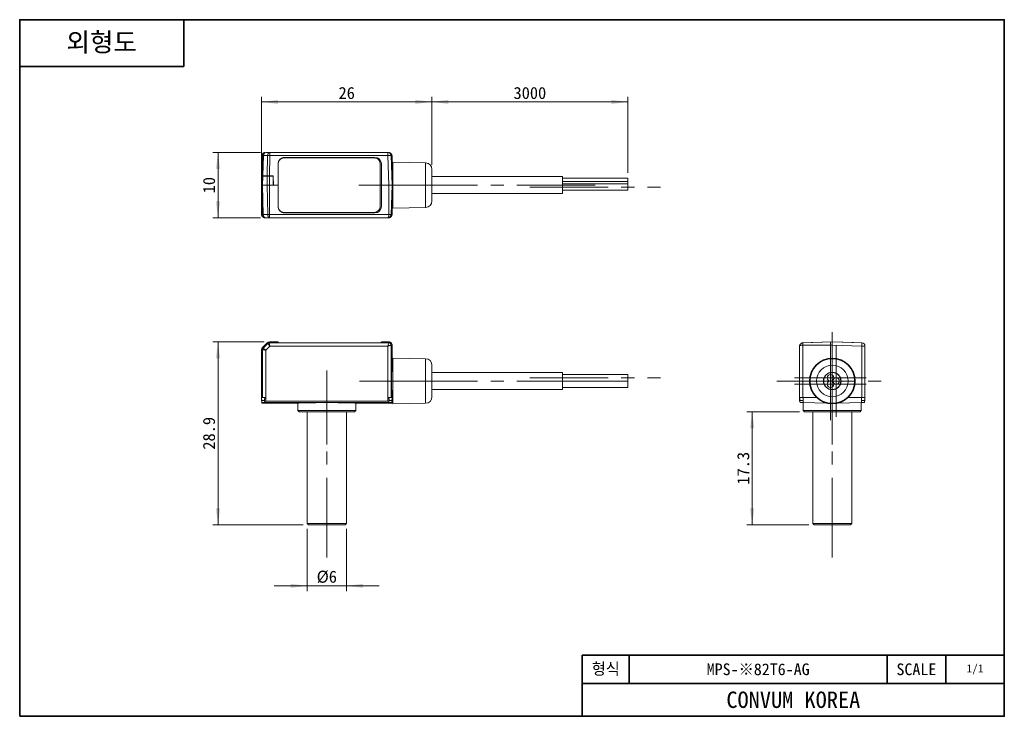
# Model space of a CAD drawing. Header units: millimetres. Extents: x 0 to 151, y 0 to 107.
import ezdxf

# ---------------------------------------------------------------- set-up
doc = ezdxf.new("R2010")
doc.units = ezdxf.units.MM
doc.linetypes.add('Dash Dot', pattern=[18, 12, -2, 2, -2])
doc.layers.get('0').update_dxf_attribs({"lineweight": 0})
for name, color, linetype, lineweight in [('Centerline Layer', 1, 'Dash Dot', 18), ('Dimension Layer', 3, 'Continuous', 18), ('Solid Layer', 7, 'Continuous', 18), ('외형선', 7, 'Continuous', 35)]:
    doc.layers.add(name, color=color, linetype=linetype, lineweight=lineweight)
doc.dimstyles.new('ISO-25', dxfattribs={"dimtxt": 2.3, "dimasz": 3.15, "dimexe": 1, "dimexo": 1, "dimgap": 0.5, "dimtad": 1, "dimdec": 8, "dimdsep": 46, "dimtxsty": 'Standard', "dimblk": '_CAXARROW', "dimcen": 2.5, "dimdle": 6.3, "dimclrd": 1, "dimclre": 1, "dimclrt": 2, "dimadec": 8, "dimazin": 2, "dimtfac": 0.8, "dimtdec": 8, "dimtmove": 0, "dimatfit": 3, "dimfxl": 0, "dimarcsym": 0})

# ---------------------------------------------------------------- blocks, each defined once
blk = doc.blocks.new('*X3')
at = {"layer": 'Dimension Layer', "linetype": 'Continuous'}
for points in [[(30.37, 57.32), (30.05, 54.8), (30.68, 54.8)], [(30.37, 29.32), (30.05, 31.84), (30.68, 31.84)]]:
    blk.add_hatch(color=1, dxfattribs=at).paths.add_polyline_path(points, flags=0)
at = {"layer": 'Dimension Layer', "color": 1, "linetype": 'Continuous'}
for p, q in [((37.44, 57.32), (29.57, 57.32)), ((30.37, 29.32), (30.37, 57.32)), ((43.43, 29.32), (29.57, 29.32))]:
    blk.add_line(p, q, dxfattribs=at)
at = {"layer": 'Dimension Layer', "color": 2, "insert": (29, 43.32), "char_height": 1.84, "width": 9.3402, "attachment_point": 5, "rotation": 90}
blk.add_mtext('28.9', dxfattribs=at)
blk = doc.blocks.new('_CAXARROW')
blk.add_hatch(color=0).paths.add_polyline_path([(0, 0), (-1, 0.125), (-1, -0.125)], flags=0)
blk = doc.blocks.new('*X4')
at = {"layer": 'Dimension Layer', "linetype": 'Continuous'}
for points in [[(112.18, 46.62), (112.49, 44.1), (111.86, 44.1)], [(112.18, 29.32), (112.49, 31.84), (111.86, 31.84)]]:
    blk.add_hatch(color=1, dxfattribs=at).paths.add_polyline_path(points, flags=0)
at = {"layer": 'Dimension Layer', "color": 1, "linetype": 'Continuous'}
for p, q in [((119.4, 46.62), (111.38, 46.62)), ((112.18, 46.62), (112.18, 29.32)), ((120.85, 29.32), (111.38, 29.32))]:
    blk.add_line(p, q, dxfattribs=at)
at = {"layer": 'Dimension Layer', "color": 2, "insert": (110.82, 37.97), "char_height": 1.84, "width": 8.9734, "attachment_point": 5, "rotation": 90}
blk.add_mtext('17.3', dxfattribs=at)
blk = doc.blocks.new('*X5')
at = {"layer": 'Dimension Layer', "linetype": 'Continuous'}
for points in [[(37.03, 94.04), (39.55, 93.73), (39.55, 94.36)], [(63.13, 94.04), (60.61, 93.73), (60.61, 94.36)]]:
    blk.add_hatch(color=1, dxfattribs=at).paths.add_polyline_path(points, flags=0)
at = {"layer": 'Dimension Layer', "color": 1, "linetype": 'Continuous'}
for p, q in [((37.03, 82.1), (37.03, 94.84)), ((63.13, 94.04), (37.03, 94.04)), ((63.13, 84.4), (63.13, 94.84))]:
    blk.add_line(p, q, dxfattribs=at)
at = {"layer": 'Dimension Layer', "color": 2, "insert": (50.08, 95.4), "char_height": 1.84, "width": 5.0876, "attachment_point": 5}
blk.add_mtext('26', dxfattribs=at)
blk = doc.blocks.new('*X6')
at = {"layer": 'Dimension Layer', "linetype": 'Continuous'}
for points in [[(63.13, 94.04), (65.65, 93.73), (65.65, 94.36)], [(93.13, 94.04), (90.61, 93.73), (90.61, 94.36)]]:
    blk.add_hatch(color=1, dxfattribs=at).paths.add_polyline_path(points, flags=0)
at = {"layer": 'Dimension Layer', "color": 1, "linetype": 'Continuous'}
for p, q in [((63.13, 84.52), (63.13, 94.84)), ((93.13, 94.04), (63.13, 94.04)), ((93.13, 83.18), (93.13, 94.84))]:
    blk.add_line(p, q, dxfattribs=at)
at = {"layer": 'Dimension Layer', "color": 2, "insert": (78.13, 95.4), "char_height": 1.84, "width": 10.6046, "attachment_point": 5}
blk.add_mtext('3000', dxfattribs=at)
blk = doc.blocks.new('*X7')
at = {"layer": 'Dimension Layer', "linetype": 'Continuous'}
for points in [[(44.03, 19.97), (41.51, 20.29), (41.51, 19.66)], [(50.03, 19.97), (52.55, 20.29), (52.55, 19.66)]]:
    blk.add_hatch(color=1, dxfattribs=at).paths.add_polyline_path(points, flags=0)
at = {"layer": 'Dimension Layer', "color": 1, "linetype": 'Continuous'}
for p, q in [((44.03, 28.72), (44.03, 19.17)), ((50.03, 28.72), (50.03, 19.17)), ((38.99, 19.97), (55.07, 19.97))]:
    blk.add_line(p, q, dxfattribs=at)
at = {"layer": 'Dimension Layer', "color": 2, "insert": (47.03, 21.33), "char_height": 1.84, "width": 5.0279, "attachment_point": 5}
blk.add_mtext('%%C6', dxfattribs=at)
blk = doc.blocks.new('*X8')
at = {"layer": 'Dimension Layer', "linetype": 'Continuous'}
for points in [[(30.37, 86.3), (30.68, 83.78), (30.05, 83.78)], [(30.37, 76.3), (30.68, 78.82), (30.05, 78.82)]]:
    blk.add_hatch(color=1, dxfattribs=at).paths.add_polyline_path(points, flags=0)
at = {"layer": 'Dimension Layer', "color": 1, "linetype": 'Continuous'}
for p, q in [((36.89, 86.3), (29.57, 86.3)), ((30.37, 86.3), (30.37, 76.3)), ((36.89, 76.3), (29.57, 76.3))]:
    blk.add_line(p, q, dxfattribs=at)
at = {"layer": 'Dimension Layer', "color": 2, "insert": (29.01, 81.3), "char_height": 1.84, "width": 4.7625, "attachment_point": 5, "rotation": 90}
blk.add_mtext('10', dxfattribs=at)

msp = doc.modelspace()

# ---------------------------------------------------------------- linework, layer by layer
for p, q in [((37.54845913, 86.28706703), (37.56646616, 86.28706703)), ((38.30574102, 86.30278936), (37.69086528, 86.30278936)), ((38.30574102, 86.30278936), (56.37596881, 86.30278936)), ((56.50036794, 86.28706703), (56.51837496, 86.28706703)), ((37.04913938, 81.7530181), (37.04913938, 85.78774728)), ((37.19116987, 85.82023911), (37.08405216, 82.75278936)), ((39.57468685, 81.30278936), (39.57865003, 84.55273086)), ((39.57992497, 84.55278936), (39.57992497, 78.05278936)), ((40.48341705, 85.47778936), (54.28341705, 85.47778936)), ((40.58335861, 85.55633253), (54.38347549, 85.55633253)), ((40.58341705, 85.55278936), (54.38341705, 85.55278936)), ((55.20841705, 84.55278936), (55.20841705, 78.05278936)), ((55.38341705, 78.05278936), (55.38341705, 84.55278936)), ((55.38818406, 84.55273086), (55.39214724, 81.30278936)), ((57.03341705, 81.30278936), (56.87566423, 85.82023911)), ((57.01769471, 85.78774728), (57.01769471, 83.60278936)), ((62.15086945, 84.71520941), (57.13341705, 84.80278936)), ((57.13341705, 84.80278936), (57.13341705, 81.30278936)), ((57.13341705, 83.60278936), (56.95309928, 83.60278936)), ((63.13341705, 81.30289462), (63.13341705, 83.71536171)), ((37.03341705, 81.30278936), (37.08056009, 82.65278936)), ((37.08405216, 82.75278936), (37.08056009, 82.65278936)), ((37.21319882, 82.65278936), (37.08056009, 82.65278936)), ((37.08405216, 82.75278936), (37.23040956, 82.75278936)), ((37.9203056, 82.65278936), (37.21319882, 82.65278936)), ((37.23040956, 82.75278936), (37.9080334, 82.75278936)), ((37.50985271, 82.65278936), (37.5081072, 82.75278936)), ((37.9080334, 82.75278936), (38.26137142, 82.75278936)), ((38.24052383, 82.65278936), (37.9203056, 82.65278936)), ((38.80985271, 82.65278936), (38.24052383, 82.65278936)), ((38.83341705, 82.75278936), (38.26137142, 82.75278936)), ((38.65872689, 82.75278936), (38.65698138, 82.65278936)), ((38.80985271, 82.65278936), (38.83341705, 81.30278936)), ((38.83341705, 82.75278936), (38.85872689, 81.30278936)), ((83.13341705, 82.60278936), (63.13341705, 82.60278936)), ((83.13341705, 80.00278936), (83.13341705, 82.60278936)), ((93.13341705, 82.38013963), (83.13341705, 82.38013963)), ((93.13341705, 81.88013963), (83.13341705, 81.88013963)), ((93.13341705, 81.88013963), (83.13341705, 81.88013963)), ((93.13341705, 81.51411423), (83.13341705, 81.51411423)), ((93.13341705, 81.88013963), (93.13341705, 82.38013963)), ((93.13341705, 81.88013963), (93.13341705, 82.38013963)), ((93.13341705, 81.51411423), (93.13341705, 81.88013963)), ((93.13341705, 81.51411423), (93.13341705, 81.88013963)), ((93.13341705, 81.01411423), (93.13341705, 81.51411423)), ((37.03341705, 81.30278936), (37.17986365, 81.30278936)), ((37.19116988, 76.78533927), (37.03341705, 81.30278936)), ((37.04913938, 76.81783144), (37.04913938, 80.85256063)), ((37.88697044, 81.30278936), (37.17986365, 81.30278936)), ((37.88697044, 81.30278936), (38.24052384, 81.30278936)), ((38.83341705, 81.30278936), (38.24052384, 81.30278936)), ((38.83341705, 81.30278936), (38.85872689, 81.30278936)), ((38.85872689, 81.30278936), (39.57468685, 81.30278936)), ((39.57865003, 78.05284787), (39.57468685, 81.30278936)), ((55.39214724, 81.30278936), (55.38818406, 78.05284787)), ((56.53356918, 81.30278936), (55.39214724, 81.30278936)), ((57.03341705, 81.30278936), (56.87566413, 76.78533689)), ((57.13341705, 81.30278936), (57.13341705, 77.80278936)), ((63.13341705, 78.89021702), (63.13341705, 81.30289462)), ((63.13341705, 80.00278936), (83.13341705, 80.00278936)), ((83.13341705, 80.51411423), (93.13341705, 80.51411423)), ((93.13341705, 80.51411423), (93.13341705, 81.01411423)), ((56.95309928, 79.00278936), (57.13341705, 79.00278936)), ((57.01769471, 79.00278936), (57.01769471, 76.81783145)), ((54.28341705, 77.12778936), (40.48341705, 77.12778936)), ((54.38347548, 77.0492462), (40.58335861, 77.0492462)), ((54.38341705, 77.05278936), (40.58341705, 77.05278936)), ((57.13341705, 77.80278936), (62.15086945, 77.89036932)), ((37.56646616, 76.3185117), (37.54845913, 76.3185117)), ((37.69086528, 76.30278936), (38.30574376, 76.30278936)), ((56.37598059, 76.30278937), (38.30574376, 76.30278936)), ((56.51837496, 76.3185117), (56.50036794, 76.3185117)), ((38.83354707, 57.32362284), (38.24065385, 57.32362284)), ((38.83354707, 57.32362284), (38.85885691, 57.32362284)), ((38.85885691, 57.32362284), (39.57481687, 57.32362284)), ((39.57878005, 57.21013227), (39.57481687, 57.32362284)), ((55.39227726, 57.32362284), (55.38831408, 57.21013227)), ((56.5336992, 57.32362284), (55.39227726, 57.32362284)), ((119.9283593, 57.16586993), (124.44581177, 57.32362284)), ((121.19587028, 57.21013227), (124.44581177, 57.32362284)), ((128.96326152, 57.16587002), (124.44581177, 57.32362284)), ((124.44758888, 57.32356079), (127.69575327, 57.21013227)), ((37.03354707, 55.52362284), (37.03354707, 56.11651606)), ((37.88710045, 57.17717623), (37.17999367, 56.47006945)), ((54.3836055, 57.17508584), (40.58348863, 57.17508584)), ((57.03354707, 56.82377514), (57.03354707, 53.62362284)), ((119.44581177, 48.22362284), (119.44581178, 56.66618635)), ((124.44581177, 56.82377514), (124.44581177, 54.82362284)), ((129.44581177, 56.66617461), (129.44581177, 48.22362284)), ((37.03354707, 55.398313), (37.03354707, 55.45205708)), ((37.03354707, 48.22362284), (37.03354707, 55.398313)), ((62.15099947, 54.73604289), (57.13354707, 54.82362284)), ((57.13354707, 54.82362284), (57.13354707, 47.82362284)), ((57.13354707, 53.62362284), (57.03354707, 53.62362284)), ((63.13354707, 48.9110505), (63.13354707, 53.73619519)), ((83.13354707, 52.62362284), (63.13354707, 52.62362284)), ((83.13354707, 50.02362284), (83.13354707, 52.62362284)), ((93.13354707, 52.32362284), (83.13354707, 52.32362284)), ((83.13354707, 51.32362284), (93.13354707, 51.32362284)), ((93.13354707, 51.32362284), (83.13354707, 51.32362284)), ((93.13354707, 51.32362284), (83.13354707, 51.32362284)), ((93.13354707, 51.32362284), (93.13354707, 52.32362284)), ((93.13354707, 50.32362284), (93.13354707, 51.32362284)), ((93.13354707, 50.32362284), (93.13354707, 51.32362284)), ((123.23647311, 51.92362284), (123.29255551, 51.92362284)), ((125.34581177, 52.261706), (125.34581177, 52.32985343)), ((125.44581177, 52.2305407), (125.44581177, 52.15428523)), ((125.65515044, 51.92362284), (125.59906803, 51.92362284)), ((63.13354707, 50.02362284), (83.13354707, 50.02362284)), ((93.13354707, 50.32362284), (83.13354707, 50.32362284)), ((93.13354707, 50.32362284), (83.13354707, 50.32362284)), ((123.23647311, 50.72362284), (123.29255551, 50.72362284)), ((123.4211167, 50.52362284), (123.35838362, 50.52362284)), ((125.53323993, 50.52362284), (125.47050685, 50.52362284)), ((125.65515044, 50.72362284), (125.59906803, 50.72362284)), ((37.0492694, 48.82362281), (37.07599478, 48.31367217)), ((37.56659618, 48.82362284), (37.54858915, 48.82362281)), ((56.51850498, 48.82362281), (56.50049795, 48.82362284)), ((56.99109935, 48.31367217), (57.01782473, 48.82362281)), ((57.03354707, 49.02362284), (57.13354707, 49.02362284)), ((57.03354707, 48.22362284), (57.03354707, 49.02362284)), ((119.46153411, 48.82362281), (119.46539213, 48.75000741)), ((119.96086914, 48.3140802), (119.49279825, 48.32352078)), ((121.99632205, 48.82362283), (119.96085386, 48.82362281)), ((128.93076969, 48.82362281), (126.8953015, 48.82362283)), ((129.39882584, 48.32352079), (128.93075616, 48.31408024)), ((129.42623142, 48.75000741), (129.43008944, 48.82362281)), ((37.03354707, 48.22362284), (37.08071407, 48.22362284)), ((37.09169718, 48.01407957), (37.0964364, 47.92362284)), ((37.0964364, 47.92362284), (42.58854707, 47.92362284)), ((37.4629641, 48.22362284), (37.6909953, 48.22362284)), ((37.54860263, 48.02330548), (56.51849491, 48.0233054)), ((56.37610249, 48.22362284), (37.6909953, 48.22362284)), ((42.58854707, 47.92362284), (42.58854707, 46.82362284)), ((42.58854707, 46.82362284), (42.78854707, 46.62362284)), ((42.58854707, 46.82362284), (51.47854707, 46.82362284)), ((51.27854707, 46.62362284), (51.47854707, 46.82362284)), ((51.47854707, 46.82362284), (51.47854707, 47.92362284)), ((51.47854707, 47.92362284), (56.97065773, 47.92362284)), ((56.37610249, 48.22362284), (56.60413001, 48.22362284)), ((56.97065773, 47.92362284), (56.97539697, 48.01407991)), ((56.98638006, 48.22362284), (57.03354707, 48.22362284)), ((57.13354707, 47.82362284), (62.15099947, 47.9112028)), ((119.44581177, 48.22362284), (119.50083786, 48.22362284)), ((119.49821134, 48.12385881), (119.50348112, 48.02330532)), ((119.50347979, 48.0233054), (119.96088976, 48.01407979)), ((123.54394699, 47.94181269), (119.96088977, 48.01407991)), ((120.00081177, 48.0132746), (120.00081177, 46.82362284)), ((120.00081177, 46.82362284), (120.20081177, 46.62362284)), ((120.00081177, 46.82362284), (128.89081177, 46.82362284)), ((128.93073281, 48.01407955), (125.34767627, 47.94181262)), ((128.69081177, 46.62362284), (128.89081177, 46.82362284)), ((128.89081177, 46.82362284), (128.89081177, 48.0132746)), ((128.93073281, 48.01407977), (129.38814473, 48.0233054)), ((129.38814389, 48.02330535), (129.39864283, 48.22362429)), ((129.39078589, 48.22362284), (129.44581177, 48.22362284)), ((51.27854707, 46.62362284), (42.78854707, 46.62362284)), ((44.03354707, 46.62362284), (44.03354707, 29.52362284)), ((50.03354707, 29.52362284), (50.03354707, 46.62362284)), ((124.44581177, 46.62362284), (120.20081177, 46.62362284)), ((121.44581177, 46.62362284), (121.44581177, 29.52362284)), ((128.69081177, 46.62362284), (124.44581177, 46.62362284)), ((127.44581177, 29.52362284), (127.44581177, 46.62362284)), ((44.03354707, 29.52362284), (44.23354707, 29.32362284)), ((44.03354707, 29.52362284), (50.03354707, 29.52362284)), ((49.83354707, 29.32362284), (44.23354707, 29.32362284)), ((49.83354707, 29.32362284), (50.03354707, 29.52362284)), ((121.44581177, 29.52362284), (121.64581177, 29.32362284)), ((121.44581177, 29.52362284), (127.44581177, 29.52362284)), ((124.44581177, 29.32362284), (121.64581177, 29.32362284)), ((127.24581177, 29.32362284), (124.44581177, 29.32362284)), ((127.24581177, 29.32362284), (127.44581177, 29.52362284))]:
    msp.add_line(p, q)
for points in [[(56.88488382, 81.30279558), (56.80939632, 81.30279403), (56.72346908, 81.30279247), (56.63035256, 81.30279092), (56.53356918, 81.30278936)], [(56.88904512, 81.30279558), (56.88488382, 81.30279558)], [(57.03341702, 81.30278936), (57.02393059, 81.30279092), (56.995889, 81.30279247), (56.95035299, 81.30279403), (56.88904512, 81.30279558)], [(37.19256877, 76.79011357), (37.20305906, 76.70203162), (37.22447456, 76.62700705), (37.25162996, 76.56598651), (37.2803448, 76.5181879), (37.31583149, 76.47226499), (37.34381739, 76.44285855), (37.362846, 76.42543009), (37.38962578, 76.40372809)], [(37.38962578, 76.40372809), (37.39827526, 76.39734315), (37.44972563, 76.36478501), (37.48602276, 76.34669856), (37.53234418, 76.32869337), (37.58730184, 76.31394727)], [(37.58730184, 76.31394727), (37.58901567, 76.3135957), (37.65567261, 76.30476223)], [(38.23778912, 76.3157947), (38.2930991, 76.31139802)], [(56.88501384, 57.17925091), (56.80952634, 57.24055881), (56.7235991, 57.28609483), (56.63048258, 57.31413641), (56.5336992, 57.32362282)], [(124.44581799, 57.17925091), (124.44581644, 57.24055881), (124.44581488, 57.28609483), (124.44581333, 57.31413641), (124.44581177, 57.32362282)], [(56.88917513, 57.17508962), (56.88501384, 57.17925091)], [(57.03354704, 56.82377514), (57.02406061, 56.92055848), (56.99601901, 57.01367496), (56.95048301, 57.09960215), (56.88917513, 57.17508962)], [(119.44581177, 56.66618635), (119.4461061, 56.68332808)], [(119.4461061, 56.68332808), (119.45627684, 56.76793682), (119.46735832, 56.81137202)], [(119.56123896, 56.98569942), (119.5568349, 56.98032426), (119.53357754, 56.9491081), (119.50850179, 56.90829716), (119.48884588, 56.86757886), (119.47128866, 56.81786839), (119.45877948, 56.76004056), (119.45385587, 56.69639224)], [(119.5347071, 56.95076721), (119.56015477, 56.984402)], [(119.56015477, 56.984402), (119.59362848, 57.0210928)], [(119.93366715, 57.16049783), (119.8507087, 57.15088665), (119.78038931, 57.13314549), (119.72429028, 57.11145792), (119.68097273, 57.0888427), (119.63848861, 57.06020409), (119.60812087, 57.03480799), (119.58169831, 57.008813), (119.56123896, 56.98569942)], [(119.65634804, 57.07386413), (119.67050073, 57.08355193), (119.75263411, 57.12734962), (119.83965377, 57.15477514), (119.9283593, 57.16586993)], [(124.44581177, 56.82377514), (124.44581333, 56.92055848), (124.44581488, 57.01367496), (124.44581644, 57.09960215), (124.44581799, 57.17508962)], [(124.44581799, 57.17508962), (124.44581799, 57.17925091)], [(37.03328703, 55.45205708), (37.03328703, 55.52362284)], [(37.03328703, 55.52362284), (37.03354707, 55.52362284)], [(37.0338071, 55.45205708), (37.03354707, 55.45205708)], [(37.09169577, 48.0140795), (37.0759778, 48.31399617)], [(56.99111633, 48.31399617), (56.97539838, 48.01407984)]]:
    msp.add_lwpolyline(points)
for centre, radius in [((124.44581177, 51.32362284), 3.5), ((124.44581177, 51.32362284), 1.35), ((124.44581177, 51.32362284), 1.3), ((124.15713664, 51.82362284), 0.5), ((124.15713664, 50.82362284), 0.5), ((125.02316204, 51.32362284), 0.5)]:
    msp.add_circle(centre, radius)
for centre, radius, start, end in [((37.69086528, 85.80278936), 0.5, 90.0000000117, 178), ((56.37596881, 85.80278936), 0.5, 1.9999999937, 89.9999999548), ((40.58341705, 84.55156409), 1.00476769, 90.0033322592, 179.9334662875), ((40.58341705, 84.55278936), 1.00349208, 143.5185060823, 179.9999999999), ((40.48341705, 84.55278936), 0.925, 90, 139.8331592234), ((40.58341705, 84.55278936), 1, 90, 140.5225620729), ((54.28341705, 84.55278936), 0.925, 0, 90), ((54.38341705, 84.55278936), 1, 0, 90), ((54.38341705, 84.55156409), 1.00476769, 0.0665337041, 89.9966675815), ((62.13341705, 83.71536171), 1, 0, 88.9999999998), ((62.13341705, 78.89021702), 1, 271.0000000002, 360), ((40.58341705, 78.05401464), 1.00476769, 180.0665337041, 269.9966675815), ((40.58341705, 78.05278936), 1.00349208, 180, 216.4814939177), ((40.48341705, 78.05278936), 0.925, 220.1668407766, 270), ((40.58341705, 78.05278936), 1, 219.4774379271, 270), ((54.28341705, 78.05278936), 0.925, 270, 0), ((54.38341705, 78.05278936), 1, 270, 0), ((54.38341705, 78.05401464), 1.00476769, 270.0033322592, 359.9334665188), ((38.24065385, 56.82362284), 0.5, 89.9999991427, 135.0000003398), ((37.53354707, 56.11651606), 0.5, 135.0000006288, 179.9999999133), ((128.94581177, 56.66617461), 0.5, 0, 88.0000000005), ((62.13354707, 53.73619519), 1, 0, 88.9999999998), ((124.15713664, 50.82362284), 0.5, 90, 270), ((124.15713664, 50.82362284), 0.5, 270, 90), ((125.02316204, 51.32362284), 0.5, 90, 270), ((125.02316204, 51.32362284), 0.5, 270, 90), ((62.13354707, 48.9110505), 1, 271.0000000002, 0)]:
    msp.add_arc(centre, radius, start, end)
for centre, major_axis, ratio, start_param, end_param in [((40.58354707, 57.21017313), (-1.00476769, 0), 0.0349207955, 0.0011639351, 1.5707381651), ((54.38354707, 57.21017313), (-1.00476769, 0), 0.0349207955, 1.5708544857, 3.1404294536), ((57.03354707, 51.32362284), (0, 2.3), 0.0349207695, 0, 3.1415933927), ((37.54831119, 48.31409619), (0.47233421, 0), 0.0201691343, 1.7172452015, 3.1432667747), ((56.51878293, 48.31409619), (0.47233421, 0), 0.0201691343, 6.281507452, 7.707532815), ((37.5483112, 48.01409585), (-0.45661188, 0), 0.0201691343, 4.7117507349, 6.2849318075), ((47.03354707, 47.92362284), (-4.445, 0), 0.020169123, 3.1415926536, 6.2831853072), ((56.51878292, 48.01409585), (-0.45661188, 0), 0.0201691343, 3.1398482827, 4.7130197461)]:
    msp.add_ellipse(centre, major_axis=major_axis, ratio=ratio, start_param=start_param, end_param=end_param)
for points in [[(37.54845913, 86.28706703), (37.52202822, 86.28706703), (37.46995006, 86.28293443), (37.39340146, 86.264607), (37.32058847, 86.23444207), (37.25365985, 86.19342826), (37.19384415, 86.14236226), (37.14277815, 86.08254656), (37.10176434, 86.01561794), (37.07159941, 85.94280495), (37.05327198, 85.86625635), (37.04913938, 85.81417819), (37.04913938, 85.78774728)], [(57.01769471, 85.78774728), (57.01769471, 85.81417819), (57.01356211, 85.86625635), (56.99523469, 85.94280495), (56.96506975, 86.01561794), (56.92405594, 86.08254656), (56.87298995, 86.14236226), (56.81317424, 86.19342826), (56.74624562, 86.23444207), (56.67343264, 86.264607), (56.59688403, 86.28293443), (56.54480587, 86.28706703), (56.51837496, 86.28706703)], [(37.54845913, 76.3185117), (37.52202793, 76.3185117), (37.46994956, 76.32264441), (37.39340242, 76.34097153), (37.32059095, 76.37113543), (37.2536615, 76.41214917), (37.19384414, 76.4632163), (37.14277687, 76.52303379), (37.10176317, 76.58996317), (37.07159922, 76.66277468), (37.0532721, 76.73932184), (37.04913938, 76.79140023), (37.04913938, 76.81783144)], [(37.19116988, 76.78533927), (37.19116986, 76.78533987), (37.1913274, 76.78534142), (37.19164172, 76.78534348)], [(37.19164172, 76.78534348), (37.19189967, 76.78534516), (37.1922632, 76.78534719), (37.19273188, 76.78534932)], [(37.69086528, 76.30278936), (37.67824104, 76.30278936), (37.66566388, 76.30350316), (37.6531792, 76.30492353)], [(56.37598059, 76.30278937), (56.40537819, 76.30278937), (56.46391709, 76.30798786), (56.54837504, 76.33077196), (56.62696812, 76.36749821), (56.69744616, 76.4166728), (56.75803949, 76.47657235), (56.80736104, 76.54535302), (56.84434657, 76.62117744), (56.86807851, 76.70190677), (56.87469176, 76.75749194), (56.87566413, 76.78533689)], [(56.51837496, 76.3185117), (56.54480587, 76.3185117), (56.59688403, 76.3226443), (56.67343264, 76.34097172), (56.74624562, 76.37113666), (56.81317424, 76.41215047), (56.87298995, 76.46321646), (56.92405594, 76.52303217), (56.96506976, 76.58996079), (56.99523469, 76.66277377), (57.01356211, 76.73932238), (57.01769471, 76.79140054), (57.01769471, 76.81783145)], [(37.6909953, 56.05129887), (37.66237433, 56.05585367), (37.60516882, 56.06454001), (37.52195774, 56.07629986), (37.44385344, 56.08678969), (37.37317155, 56.09580924), (37.31182552, 56.10330896), (37.2614788, 56.10920516), (37.22350723, 56.11346252), (37.19907646, 56.11594303), (37.1922876, 56.11651145), (37.1912999, 56.11651607)], [(37.6909953, 56.05129887), (37.66753984, 56.06832435), (37.62095405, 56.10264178), (37.55379689, 56.15311708), (37.49116949, 56.20094584), (37.43479474, 56.24455363), (37.38609727, 56.28264015), (37.34631873, 56.31407632), (37.31648388, 56.33792984), (37.29742828, 56.35341086), (37.29223607, 56.35781893), (37.29154176, 56.35852135)], [(38.30587378, 56.66617735), (38.28885642, 56.68963616), (38.25454417, 56.73622472), (38.20402213, 56.80338096), (38.15621104, 56.86602603), (38.11260933, 56.92238355), (38.07453423, 56.97106478), (38.04310298, 57.01083454), (38.01926341, 57.04069491), (38.00374221, 57.05972406), (37.99934369, 57.06492645), (37.99864855, 57.06562813)], [(38.30587378, 56.66617735), (38.3013271, 56.6948017), (38.29264805, 56.7520049), (38.28085381, 56.83518521), (38.27038916, 56.91328907), (38.26136167, 56.98398753), (38.25385856, 57.04535306), (38.24795962, 57.09570948), (38.24373017, 57.13367288), (38.24120258, 57.15809395), (38.24064811, 57.16488238), (38.24065387, 57.16587001)], [(56.3761106, 56.66618635), (56.40550821, 56.67744104), (56.46404711, 56.69884362), (56.54850506, 56.72768024), (56.62709814, 56.75304807), (56.69757618, 56.77474156), (56.75816951, 56.79260187), (56.80749106, 56.80652374), (56.84447659, 56.81643992), (56.86820852, 56.82234604), (56.87482178, 56.82363954), (56.87579415, 56.82362285)], [(37.54858915, 48.82362281), (37.52215795, 48.82362281), (37.47007958, 48.82362286), (37.39353244, 48.82362284), (37.32072097, 48.82362285), (37.25379152, 48.82362284), (37.19397416, 48.82362284), (37.14290689, 48.82362284), (37.10189319, 48.82362285), (37.07172924, 48.82362284), (37.05340212, 48.82362286), (37.0492694, 48.82362281), (37.0492694, 48.82362281)], [(37.47938539, 48.32352078), (37.47754221, 48.31239471), (37.47386828, 48.29015998), (37.46839387, 48.25685635), (37.46476984, 48.23469437), (37.4629641, 48.22362284)], [(37.46448098, 48.32337424), (37.47457542, 48.36768462), (37.49474936, 48.4583361), (37.52435162, 48.60055951), (37.54326315, 48.69949516), (37.55244219, 48.75000741)], [(37.56659618, 48.82362284), (37.56160072, 48.79913773), (37.55691004, 48.774594), (37.55244219, 48.75000741)], [(56.50049795, 48.82362284), (56.50549341, 48.79913773), (56.51018409, 48.774594), (56.51465194, 48.75000741)], [(56.51465194, 48.75000741), (56.52382267, 48.69954085), (56.54272152, 48.60066569), (56.5723226, 48.45843777), (56.59250883, 48.36772799), (56.60261315, 48.32337424)], [(56.51850498, 48.82362281), (56.54493589, 48.82362281), (56.59701405, 48.82362286), (56.67356265, 48.82362284), (56.74637564, 48.82362285), (56.81330426, 48.82362284), (56.87311997, 48.82362284), (56.92418596, 48.82362284), (56.96519977, 48.82362285), (56.99536471, 48.82362284), (57.01369213, 48.82362286), (57.01782473, 48.82362281), (57.01782473, 48.82362281)], [(56.58770872, 48.32352078), (56.58955234, 48.312392), (56.59322686, 48.29015372), (56.59870057, 48.25685433), (56.6023244, 48.23469352), (56.60413001, 48.22362284)], [(119.46153411, 48.82362281), (119.46153411, 48.82362281), (119.46566671, 48.82362286), (119.48399413, 48.82362284), (119.51415907, 48.82362285), (119.55517288, 48.82362284), (119.60623887, 48.82362284), (119.66605458, 48.82362284), (119.7329832, 48.82362285), (119.80579619, 48.82362284), (119.88234479, 48.82362286), (119.93442295, 48.82362281), (119.96085386, 48.82362281)], [(119.46539213, 48.75000741), (119.46803697, 48.69954085), (119.47405683, 48.60066569), (119.48553899, 48.45843777), (119.49492911, 48.36772799), (119.50006379, 48.32337424)], [(119.49279825, 48.32352078), (119.49365943, 48.312392), (119.49540328, 48.29015372), (119.49808325, 48.25685433), (119.49991256, 48.23469352), (119.50083786, 48.22362284)], [(128.93076969, 48.82362281), (128.9572006, 48.82362281), (129.00927876, 48.82362286), (129.08582736, 48.82362284), (129.15864035, 48.82362285), (129.22556897, 48.82362284), (129.28538467, 48.82362284), (129.33645067, 48.82362284), (129.37746448, 48.82362285), (129.40762941, 48.82362284), (129.42595684, 48.82362286), (129.43008944, 48.82362281), (129.43008944, 48.82362281)], [(129.39078589, 48.22362284), (129.39171124, 48.23469355), (129.39354064, 48.25685439), (129.39622072, 48.29015378), (129.39796463, 48.31239203), (129.39882585, 48.32352079)], [(129.39155976, 48.32337424), (129.39669729, 48.36775265), (129.40609002, 48.45849557), (129.41757056, 48.60072309), (129.42358787, 48.69956554), (129.42623142, 48.75000741)], [(119.4982072, 48.12385859), (119.49645775, 48.15724326), (119.49471685, 48.19049812), (119.49298085, 48.22362284)]]:
    msp.add_open_spline(points, degree=3)
for points, knots in [([(37.6531792, 76.30492353), (37.64246772, 76.30614217), (37.60877555, 76.3116463), (37.55366687, 76.32961648), (37.49103948, 76.36531923), (37.43466472, 76.41365126), (37.38596725, 76.47316731), (37.34618872, 76.54216134), (37.31635386, 76.61873646), (37.29729826, 76.70061939), (37.29210605, 76.75705724), (37.29141174, 76.78533927)], [0, 0, 0, 0, 0.03572942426, 0.11310301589, 0.19047660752, 0.26785019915, 0.34522379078, 0.42259738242, 0.49997097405, 0.57734456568, 0.65471815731, 0.65471815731, 0.65471815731, 0.65471815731]), ([(37.58738085, 76.31361629), (37.56542378, 76.31826241), (37.51623477, 76.33218191), (37.4499194, 76.36250243), (37.40788656, 76.39000462), (37.39056818, 76.40301281)], [0, 0, 0, 0, 0.06714760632, 0.15266702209, 0.21783377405, 0.21783377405, 0.21783377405, 0.21783377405]), ([(37.69086528, 76.30278936), (37.66224431, 76.30278936), (37.62749694, 76.30578145), (37.59338838, 76.3123451), (37.58738085, 76.31361629)], [0, 0, 0, 0, 0.08578290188, 0.10421131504, 0.10421131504, 0.10421131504, 0.10421131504]), ([(38.23770127, 76.31579599), (38.22643901, 76.32012227), (38.19860003, 76.33357744), (38.15608102, 76.36533536), (38.11247931, 76.41366177), (38.07440421, 76.47315974), (38.04297296, 76.54213231), (38.01913339, 76.61870761), (38.00361219, 76.70061187), (37.99921367, 76.75705517), (37.99851853, 76.78533927)], [0, 0, 0, 0, 0.04830466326, 0.12062370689, 0.19294275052, 0.26526179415, 0.33758083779, 0.40989988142, 0.48221892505, 0.55453796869, 0.55453796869, 0.55453796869, 0.55453796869]), ([(38.30574376, 76.30278936), (38.28872641, 76.30278936), (38.26587339, 76.3060702), (38.24330023, 76.3136452), (38.23770127, 76.31579599)], [0, 0, 0, 0, 0.052266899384, 0.069622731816, 0.069622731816, 0.069622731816, 0.069622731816]), ([(38.2916907, 76.31140833), (38.28793179, 76.31625188), (38.2804326, 76.33060994), (38.27025914, 76.36531921), (38.26123165, 76.41365125), (38.25372854, 76.47316731), (38.2478296, 76.54216136), (38.24360015, 76.61873647), (38.24107256, 76.70061938), (38.24051809, 76.75705724), (38.24052385, 76.78533927)], [0, 0, 0, 0, 0.05555956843, 0.11617956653, 0.17679956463, 0.23741956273, 0.29803956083, 0.35865955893, 0.41927955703, 0.47989955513, 0.47989955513, 0.47989955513, 0.47989955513]), ([(38.30574376, 76.30278936), (38.30119708, 76.30278936), (38.2964953, 76.3054591), (38.29203307, 76.31096717), (38.2916907, 76.31140833)], [0, 0, 0, 0, 0.015654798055, 0.016961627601, 0.016961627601, 0.016961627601, 0.016961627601]), ([(119.44581178, 56.66618635), (119.44581178, 56.67744104), (119.44847757, 56.6884163), (119.45377062, 56.69881878), (119.45390438, 56.69907809)], [0, 0, 0, 0, 0.033274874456, 0.034126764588, 0.034126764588, 0.034126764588, 0.034126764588]), ([(119.45390438, 56.69907809), (119.45899537, 56.70894762), (119.47410779, 56.72789672), (119.51052062, 56.75304807), (119.55969521, 56.77474156), (119.61959476, 56.79260187), (119.68837543, 56.80652374), (119.76419985, 56.81643992), (119.84492918, 56.82234604), (119.90051435, 56.82363954), (119.9283593, 56.82362285)], [0, 0, 0, 0, 0.06179653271, 0.12521672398, 0.18863691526, 0.25205710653, 0.31547729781, 0.37889748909, 0.44231768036, 0.50573787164, 0.50573787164, 0.50573787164, 0.50573787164])]:
    msp.add_open_spline(points, degree=3, knots=knots)
at = {"layer": 'Centerline Layer', "color": 1, "linetype": 'Dash Dot'}
for p, q in [((51.95309928, 81.30278936), (62.13341705, 81.30278936)), ((67.15086945, 81.30278936), (52.13341705, 81.30278936)), ((57.15086945, 81.30278936), (68.13341705, 81.30278936)), ((58.13341705, 81.30278936), (88.13341705, 81.30278936)), ((78.13341705, 81.01411423), (98.13341705, 81.01411423)), ((124.44581177, 42.82362284), (124.44581177, 59.82362284)), ((124.15713664, 46.32362284), (124.15713664, 57.32362284)), ((124.15713664, 45.32362284), (124.15713664, 56.32362284)), ((125.02316204, 45.82362284), (125.02316204, 56.82362284)), ((47.03354707, 41.82362284), (47.03354707, 52.92362284)), ((124.44581177, 41.82362284), (124.44581177, 53.0132746)), ((47.03354707, 41.62362284), (47.03354707, 51.82362284)), ((47.03354707, 24.52362284), (47.03354707, 51.62362284)), ((52.03354707, 51.32362284), (62.13354707, 51.32362284)), ((67.15099947, 51.32362284), (52.13354707, 51.32362284)), ((57.15099947, 51.32362284), (68.13354707, 51.32362284)), ((58.13354707, 51.32362284), (88.13354707, 51.32362284)), ((78.13354707, 51.82362284), (98.13354707, 51.82362284)), ((115.94581177, 51.32362284), (132.94581177, 51.32362284)), ((118.65713664, 51.82362284), (129.65713664, 51.82362284)), ((124.44581177, 41.62362284), (124.44581177, 51.82362284)), ((124.44581177, 24.52362284), (124.44581177, 51.62362284)), ((118.65713664, 50.82362284), (129.65713664, 50.82362284)), ((47.03354707, 24.32362284), (47.03354707, 34.52362284)), ((124.44581177, 24.32362284), (124.44581177, 34.52362284))]:
    msp.add_line(p, q, dxfattribs=at)
at = {"layer": 'Solid Layer'}
for p, q in [((38.30574102, 86.30278936), (38.30574102, 85.82023911)), ((56.37596881, 85.82023911), (56.37596881, 86.30278936)), ((37.23040956, 82.75278936), (37.33752727, 85.82023911)), ((37.95240301, 85.82023911), (37.33752727, 85.82023911)), ((37.95240301, 85.82023911), (37.9080334, 82.75278936)), ((38.26137142, 82.75278936), (38.30574102, 85.82023911)), ((56.37596881, 85.82023911), (38.30574102, 85.82023911)), ((39.57992497, 84.55278936), (39.57865003, 84.55273086)), ((40.58335861, 85.55633253), (40.58341705, 85.55278936)), ((54.38341705, 85.55278936), (54.38347549, 85.55633253)), ((55.38818406, 84.55273086), (55.38341705, 84.55278936)), ((56.37596881, 85.82023911), (56.53356918, 81.30278936)), ((62.15086945, 81.30278936), (62.15086945, 84.71520941)), ((37.21319882, 82.65278936), (37.17986365, 81.30278936)), ((37.66196689, 82.75278936), (37.66320115, 82.65278936)), ((37.88697044, 81.30278936), (37.9203056, 82.65278936)), ((38.07741472, 82.65278936), (38.07618046, 82.75278936)), ((38.24052383, 82.65278936), (38.24052384, 81.30278936)), ((38.44763061, 82.75278936), (38.44763061, 82.65278936)), ((37.17986365, 81.30278936), (37.29141174, 76.78533927)), ((37.99851853, 76.78533927), (37.88697044, 81.30278936)), ((38.24052384, 81.30278936), (38.24052385, 76.78533927)), ((56.53341682, 76.78533689), (56.53356918, 81.30278936)), ((62.15086945, 77.89036932), (62.15086945, 81.30278936)), ((39.57865003, 78.05284787), (39.57992497, 78.05278936)), ((40.58341705, 77.05278936), (40.58335861, 77.0492462)), ((54.38347548, 77.0492462), (54.38341705, 77.05278936)), ((55.38341705, 78.05278936), (55.38818406, 78.05284787)), ((37.29141174, 76.78533927), (37.99851853, 76.78533927)), ((38.24052385, 76.78533927), (56.53341682, 76.78533689)), ((38.24065385, 57.32362284), (38.24065387, 57.16587001)), ((56.53354684, 57.16586993), (56.5336992, 57.32362284)), ((37.1912999, 56.11651607), (37.03354707, 56.11651606)), ((37.17999367, 56.47006945), (37.29154176, 56.35852135)), ((37.19129989, 48.82362284), (37.1912999, 56.11651607)), ((37.29154176, 56.35852135), (37.99864855, 57.06562813)), ((37.6909953, 56.05129887), (38.30587378, 56.66617735)), ((37.6909953, 56.05129887), (37.6909953, 48.22362284)), ((37.99864855, 57.06562813), (37.88710045, 57.17717623)), ((38.24065387, 57.16587001), (56.53354684, 57.16586993)), ((56.3761106, 56.66618635), (38.30587378, 56.66617735)), ((56.37610249, 48.22362284), (56.3761106, 56.66618635)), ((57.03354707, 56.82377514), (56.87579415, 56.82362285)), ((56.87579415, 56.82362285), (56.87579424, 48.82362284)), ((124.44581177, 56.82377514), (119.9283593, 56.82362285)), ((119.9283593, 56.82362285), (119.92836203, 48.82362284)), ((124.44581177, 56.82377514), (128.96326152, 56.66617461)), ((128.96326152, 48.82362284), (128.96326152, 56.66617461)), ((129.44581177, 56.66617461), (128.96326152, 56.66617461)), ((62.15099947, 47.9112028), (62.15099947, 54.73604289)), ((37.55244219, 48.75000741), (37.54858915, 48.82362281)), ((56.51850498, 48.82362281), (56.51465194, 48.75000741)), ((119.98757426, 48.31367217), (119.96085386, 48.82362281)), ((128.93076969, 48.82362281), (128.90404929, 48.31367217))]:
    msp.add_line(p, q, dxfattribs=at)
for points in [[(56.37598059, 76.30278936), (56.41320736, 76.31325443), (56.44542064, 76.34347276), (56.47262041, 76.39117516), (56.49480669, 76.45355989), (56.51197947, 76.52747832), (56.52413875, 76.6096117), (56.53128454, 76.69663136), (56.53341682, 76.78533689)], [(56.3761106, 56.66618635), (56.44555066, 56.86373031), (56.49493671, 57.02399967), (56.52426877, 57.12734962), (56.53354684, 57.16586993)], [(119.98757426, 48.31367217), (119.96086729, 48.31399617)], [(119.96086729, 48.31399617), (119.96088977, 48.01407984)], [(128.93075801, 48.31399617), (128.90404929, 48.31367217)], [(128.93073281, 48.0140795), (128.93075801, 48.31399617)]]:
    msp.add_lwpolyline(points, dxfattribs=at)
for radius in [3.41242004, 2.41257235]:
    msp.add_circle((124.44581177, 51.32362284), radius, dxfattribs=at)
for centre, major_axis, ratio, start_param, end_param in [((37.69086528, 85.80278936), (0, 0.5), 0.7071067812, 0, 1.5358897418), ((38.30574102, 85.80278936), (0, -0.5), 0.7071067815, 3.1415926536, 4.677482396), ((37.69086528, 85.80278936), (0.49969541, -0.01744975), 0.0144543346, 2.3566991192, 3.1415926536), ((38.30574102, 85.80278936), (0.4999477, -0.00723157), 0.0348958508, 1.571301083, 2.3561946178), ((56.37596881, 85.80278936), (0.49969541, 0.01744975), 0.0348782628, 6.2831839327, 7.8527636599), ((128.94581177, 56.66617461), (-0.01744975, -0.49969541), 0.0348782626, 1.572014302, 3.141594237)]:
    msp.add_ellipse(centre, major_axis=major_axis, ratio=ratio, start_param=start_param, end_param=end_param, dxfattribs=at)
for points, knots in [([(37.19273188, 76.78534932), (37.19382886, 76.7853543), (37.19876062, 76.78537055), (37.21518291, 76.78536025), (37.24701354, 76.78537609), (37.27557248, 76.78534102), (37.29141174, 76.78533927)], [0, 0, 0, 0, 0.014419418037, 0.042506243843, 0.070593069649, 0.098679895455, 0.098679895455, 0.098679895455, 0.098679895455]), ([(119.92831629, 57.16030783), (119.92831504, 57.15998439), (119.92830073, 57.15545101), (119.92835318, 57.14185475), (119.92836497, 57.11003719), (119.92838678, 57.06719067), (119.92839965, 57.01497263), (119.92840165, 56.95544355), (119.92841315, 56.89079802), (119.92836773, 56.8460127), (119.9283593, 56.82362285)], [0, 0, 0, 0, 0.00382452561, 0.0513760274, 0.09892752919, 0.14647903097, 0.19403053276, 0.24158203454, 0.28913353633, 0.33668503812, 0.33668503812, 0.33668503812, 0.33668503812])]:
    msp.add_open_spline(points, degree=3, knots=knots, dxfattribs=at)
for points in [[(37.99851853, 76.78533927), (38.01435769, 76.78534152), (38.04915509, 76.78537254), (38.1087069, 76.78536025), (38.17332415, 76.78537609), (38.2181238, 76.78534102), (38.24052385, 76.78533927)], [(56.53341682, 76.78533689), (56.55580671, 76.78534707), (56.60059131, 76.78525514), (56.66523672, 76.78533077), (56.72476607, 76.78534256), (56.77698474, 76.78536437), (56.81983233, 76.78537724), (56.85165039, 76.78537924), (56.87125955, 76.78539074), (56.87566442, 76.78534532), (56.87566413, 76.78533689)], [(37.1912999, 56.11651607), (37.19129982, 56.1389161), (37.19571115, 56.18371571), (37.21531293, 56.24833289), (37.24714356, 56.30788486), (37.2757025, 56.34268217), (37.29154176, 56.35852135)], [(37.99864855, 57.06562813), (38.01448771, 57.08146741), (38.0492851, 57.11002624), (38.10883692, 57.14185694), (38.17345417, 57.16145889), (38.21825382, 57.16587007), (38.24065387, 57.16587001)], [(56.53354684, 57.16586993), (56.55593673, 57.16587028), (56.60072133, 57.16146069), (56.66536674, 57.14185475), (56.72489609, 57.11003719), (56.77711476, 57.06719067), (56.81996235, 57.01497263), (56.85178041, 56.95544355), (56.87138957, 56.89079802), (56.87579444, 56.8460127), (56.87579415, 56.82362285)], [(119.9283593, 57.16586993), (119.92836866, 57.16587026), (119.92833055, 57.16400588), (119.92831629, 57.16030783)], [(37.54831119, 48.22362284), (37.54831119, 48.19049667), (37.54816521, 48.123984), (37.54860317, 48.05695207), (37.54860263, 48.02330548)], [(56.51849491, 48.02330548), (56.51849437, 48.05695206), (56.51892721, 48.123984), (56.51878293, 48.19049666), (56.51878293, 48.22362284)]]:
    msp.add_open_spline(points, degree=3, dxfattribs=at)
at = {"layer": '외형선'}
for p, q in [((25.1312544, 106.62832224), (25.1312544, 99.44796384)), ((0, 99.44796384), (25.1312544, 99.44796384)), ((86.1643008, 0), (86.1643008, 9.33446592)), ((150.7875264, 9.33446592), (86.1643008, 9.33446592)), ((93.3446592, 5.02625088), (93.3446592, 9.33446592)), ((132.8366304, 5.02625088), (132.8366304, 9.33446592)), ((141.8120784, 5.02625088), (141.8120784, 9.33446592)), ((150.7875264, 5.02625088), (86.1643008, 5.02625088))]:
    msp.add_line(p, q, dxfattribs=at)
msp.add_lwpolyline([(0, 0), (0, 106.62832224), (150.7875264, 106.62832224), (150.7875264, 0)], close=True, dxfattribs=at)

# ---------------------------------------------------------------- texts
at = {"layer": '외형선', "attachment_point": 5}
for s, insert, char_height, width in [('{\\ftahoma|b1|i0|c0|p34;외형도}', (12.5656272, 103.03814304), 2.87214336, 25.1312544), ('형식', (89.75448, 7.1803584), 1.7950896, 7.1803584), ('MPS-※82T6-AG', (113.0906448, 7.1803584), 1.7950896, 39.4919712), ('SCALE', (137.3243544, 7.1803584), 1.7950896, 8.975448), ('1/1', (146.2998024, 7.1803584), 1.25656272, 8.975448)]:
    msp.add_mtext(s, dxfattribs=dict(at, insert=insert, char_height=char_height, width=width))
at = {"layer": '외형선', "color": 1, "insert": (118.4759136, 2.51312544), "char_height": 2.51312544, "width": 64.6232256, "attachment_point": 5}
msp.add_mtext('CONVUM KOREA', dxfattribs=at)

# ---------------------------------------------------------------- dimensions: what is measured, and where the dimension line sits
at = {"layer": 'Dimension Layer'}
for base, p1, p2, text, picture, middle in [((37.03341705, 94.04296549), (63.13341705, 83.60278936), (37.03341705, 81.30278936), '26', '*X5', (50.08341655, 95.40173372)), ((63.13341705, 94.04296549), (93.13341705, 82.38013963), (63.13341705, 83.71536171), '3000', '*X6', (78.13341655, 95.40173372))]:
    dim = msp.add_linear_dim(base=base, p1=p1, p2=p2, text=text, dimstyle='ISO-25', override={"dimscale": 0.8, "dimsah": 1, "dimtfac": 1, "dimtfill": 1, "dimtolj": 1}, dxfattribs=at)
    dim.commit()
    dim.dimension.update_dxf_attribs({"geometry": picture, "text_midpoint": middle})
for base, p1, p2, angle, picture, middle in [((30.3660415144, 76.3027893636), (37.6908652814, 86.3027893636), (37.6908652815, 76.3027893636), 90, '*X8', (29.008018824, 81.3027888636)), ((112.1781470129, 29.3236228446), (120.200811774, 46.6236228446), (121.645811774, 29.3236228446), 270, '*X4', (110.8193787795, 37.9736223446))]:
    dim = msp.add_linear_dim(base=base, p1=p1, p2=p2, angle=angle, dimstyle='ISO-25', override={"dimscale": 0.8, "dimsah": 1, "dimtfill": 1, "dimtolj": 1, "dimtzin": 8}, dxfattribs=at)
    dim.commit()
    dim.dimension.update_dxf_attribs({"geometry": picture, "text_midpoint": middle})
dim = msp.add_linear_dim(base=(30.36604151, 57.32362284), p1=(44.23354707, 29.32362284), p2=(38.24065385, 57.32362284), angle=90, text='28.9', dimstyle='ISO-25', override={"dimscale": 0.8, "dimsah": 1, "dimtfac": 1, "dimtfill": 1, "dimtolj": 1, "dimtzin": 8}, dxfattribs=at)
dim.commit()
dim.dimension.update_dxf_attribs({"geometry": '*X3', "text_midpoint": (29.00429111, 43.32362334)})
dim = msp.add_linear_dim(base=(50.0335470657, 19.9735899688), p1=(44.0335470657, 29.5236228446), p2=(50.0335470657, 29.5236228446), dimstyle='ISO-25', override={"dimscale": 0.8, "dimpost": '%%C<>', "dimsah": 1, "dimtfac": 1, "dimtfill": 1, "dimtolj": 1, "dimtzin": 8}, dxfattribs=at)
dim.commit()
dim.dimension.update_dxf_attribs({"geometry": '*X7', "text_midpoint": (47.0335475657, 21.3301215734)})

doc.saveas('drawing.dxf')
